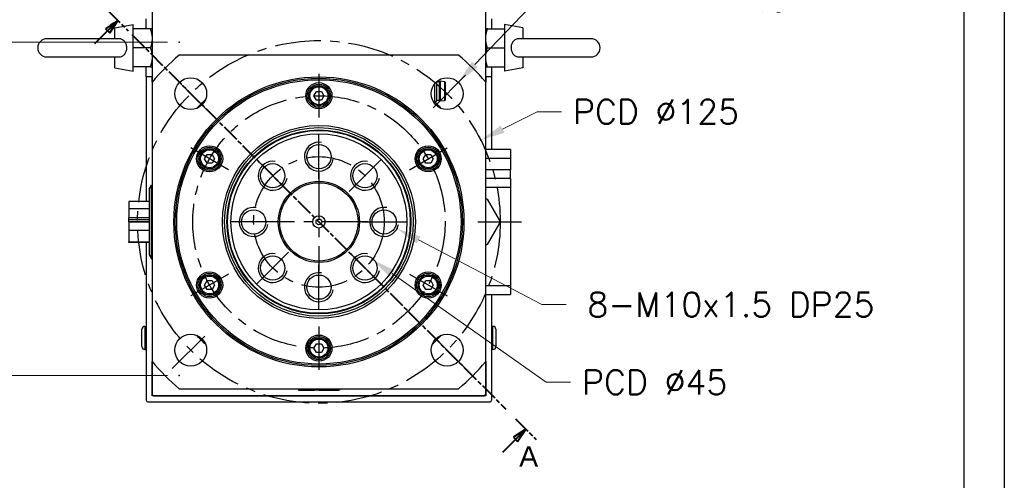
# Model space of a CAD drawing. Extents: x 26457 to 28142, y 10273 to 11461.
# Tile 6 of 18: x 27799 to 28139, y 10611 to 10770. Entities that reach past the tile are written whole.
import ezdxf

# ---------------------------------------------------------------- set-up
doc = ezdxf.new("R2010")
doc.units = 0
doc.header["$LTSCALE"] = 25.4
doc.linetypes.add('CENTER', pattern=[2, 1.25, -0.25, 0.25, -0.25])
doc.linetypes.add('CHAIN', pattern=[0.3543, 0.2362, -0.0295, 0.0591, -0.0295])
doc.layers.get('0').update_dxf_attribs({"linetype": 'CONTINUOUS'})
doc.layers.add('ATA-CENTER', color=133, linetype='CENTER')
doc.layers.add('ATA-DIM', color=252, linetype='CONTINUOUS', lineweight=25)
doc.layers.add('ATA-SECTION', color=3, linetype='CHAIN', lineweight=40)
doc.styles.get("Standard").update_dxf_attribs({"font": 'simplex.shx'})
doc.styles.add('주 문자 (ISO)', font='arial.ttf')
doc.dimstyles.new('ata_A1', dxfattribs={"dimtxt": 4.2, "dimasz": 4.2, "dimexe": 2, "dimexo": 2, "dimgap": 2, "dimtad": 0, "dimtih": 1, "dimtoh": 1, "dimdec": 6, "dimdsep": 46, "dimtxsty": 'Standard', "dimcen": 0, "dimclrd": 252, "dimclre": 252, "dimclrt": 4, "dimadec": 6, "dimazin": 2, "dimtfac": 1, "dimtdec": 6, "dimtofl": 0, "dimtmove": 0, "dimatfit": 3, "dimfxl": 0, "dimtolj": 1, "dimtzin": 0, "dimlwd": 0, "dimlwe": 0, "dimarcsym": 0})

# ---------------------------------------------------------------- blocks, each defined once
blk = doc.blocks.new('*D8254')
at = {"color": 0}
for p in [(27920.69, 10702.79), (27929.54, 10698.15)]:
    blk.add_point(p, dxfattribs=at)
at = {"layer": 'ATA-DIM', "color": 252, "lineweight": 0}
for p, q in [((27979.44, 10671.97), (27936.98, 10694.24)), ((27987.84, 10671.97), (27979.44, 10671.97))]:
    blk.add_line(p, q, dxfattribs=at)
at = {"layer": 'ATA-DIM', "color": 252}
blk.add_solid([(27937.63, 10695.48), (27936.33, 10693), (27929.54, 10698.15)], dxfattribs=at)
at = {"layer": 'ATA-DIM', "color": 4, "ltscale": 0.2, "insert": (28044.64, 10671.97), "char_height": 8.4, "attachment_point": 5}
blk.add_mtext('8-M10x1.5 DP25', dxfattribs=at)
blk = doc.blocks.new('*D8244')
at = {"color": 0}
for p in [(27884.23, 10713.44), (27921, 10687.5)]:
    blk.add_point(p, dxfattribs=at)
at = {"layer": 'ATA-DIM', "color": 252, "lineweight": 0}
for p, q in [((27980.95, 10645.22), (27927.87, 10682.66)), ((27989.35, 10645.22), (27980.95, 10645.22))]:
    blk.add_line(p, q, dxfattribs=at)
at = {"layer": 'ATA-DIM', "color": 252}
blk.add_solid([(27928.67, 10683.8), (27927.06, 10681.51), (27921, 10687.5)], dxfattribs=at)
at = {"layer": 'ATA-DIM', "color": 4, "ltscale": 0.2, "insert": (27993.35, 10649.42), "char_height": 8.4, "attachment_point": 1}
blk.add_mtext('\\A1;PCD %%c45', dxfattribs=at)
blk = doc.blocks.new('*D8243')
at = {"color": 0}
for p in [(27958.41, 10728.64), (27846.82, 10672.3)]:
    blk.add_point(p, dxfattribs=at)
at = {"layer": 'ATA-DIM', "color": 252, "lineweight": 0}
for p, q in [((27977.81, 10738.44), (27965.9, 10732.43)), ((27986.21, 10738.44), (27977.81, 10738.44))]:
    blk.add_line(p, q, dxfattribs=at)
at = {"layer": 'ATA-DIM', "color": 252}
blk.add_solid([(27965.27, 10733.68), (27966.53, 10731.18), (27958.41, 10728.64)], dxfattribs=at)
at = {"layer": 'ATA-DIM', "color": 4, "ltscale": 0.2, "insert": (27990.21, 10742.64), "char_height": 8.4, "attachment_point": 1}
blk.add_mtext('\\A1;PCD %%c125', dxfattribs=at)
blk = doc.blocks.new('*D8242')
at = {"color": 0}
for p in [(27854.46, 10762.47), (27758.44, 10647.47), (27854.46, 10647.47)]:
    blk.add_point(p, dxfattribs=at)
at = {"layer": 'ATA-DIM', "color": 252, "lineweight": 0}
for p, q in [((27850.46, 10762.47), (27754.44, 10762.47)), ((27758.44, 10754.07), (27758.44, 10713.55)), ((27758.44, 10655.87), (27758.44, 10696.39)), ((27850.46, 10647.47), (27754.44, 10647.47))]:
    blk.add_line(p, q, dxfattribs=at)
at = {"layer": 'ATA-DIM', "color": 252}
for points in [[(27759.84, 10754.07), (27757.04, 10754.07), (27758.44, 10762.47)], [(27757.04, 10655.87), (27759.84, 10655.87), (27758.44, 10647.47)]]:
    blk.add_solid(points, dxfattribs=at)
at = {"layer": 'ATA-DIM', "color": 4, "ltscale": 0.2, "insert": (27720.18, 10709.55), "char_height": 8.4, "attachment_point": 1}
blk.add_mtext('\\A1;SQUARE 115', dxfattribs=at)
blk = doc.blocks.new('*D8253')
at = {"color": 0}
for p in [(27950.6, 10748.64), (27943.01, 10740.68)]:
    blk.add_point(p, dxfattribs=at)
at = {"layer": 'ATA-DIM', "color": 252, "lineweight": 0}
for p, q in [((27977.83, 10777.2), (27956.4, 10754.72)), ((27986.25, 10777.2), (27977.83, 10777.2))]:
    blk.add_line(p, q, dxfattribs=at)
at = {"layer": 'ATA-DIM', "color": 252}
blk.add_solid([(27955.39, 10755.69), (27957.41, 10753.76), (27950.6, 10748.64)], dxfattribs=at)
at = {"layer": 'ATA-DIM', "color": 4, "ltscale": 0.2, "insert": (28028.43, 10777.2), "char_height": 8.4, "attachment_point": 5}
blk.add_mtext('4-%%c11 THRU', dxfattribs=at)
blk = doc.blocks.new('ata-Border-A1-002')
at = {"color": 253, "ltscale": 0.5}
blk.add_line((841, 594), (841, 0), dxfattribs=at)
blk.add_line((834, 585), (834, 9))

msp = doc.modelspace()

# ---------------------------------------------------------------- linework, layer by layer
for p, q in [((27845.1150085, 10879.9685835), (27845.1150085, 10748.6219842)), ((27960.1150085, 10748.6219842), (27960.1150085, 10879.9685835)), ((27843.1150085, 10766.9685835), (27843.1150085, 10770.4685835)), ((27962.1150085, 10770.4685835), (27962.1150085, 10766.9685835)), ((27832.3150085, 10767.3577235), (27838.6150085, 10768.4685835)), ((27832.3150085, 10763.6185835), (27832.3150085, 10767.3577235)), ((27838.6150085, 10752.4685835), (27838.6150085, 10768.4685835)), ((27844.5344519, 10766.9685835), (27838.6150085, 10766.9685835)), ((27960.6955651, 10766.9685835), (27966.6150085, 10766.9685835)), ((27972.9150085, 10767.3577235), (27966.6150085, 10768.4685835)), ((27966.6150085, 10768.4685835), (27966.6150085, 10752.4685835)), ((27972.9150085, 10767.3577235), (27972.9150085, 10763.6185835)), ((27833.4767565, 10763.6185835), (27808.8150085, 10763.6185835)), ((27996.4150085, 10763.6185835), (27971.7532606, 10763.6185835)), ((27844.5344519, 10760.4685835), (27838.6150085, 10760.4685835)), ((27960.6955651, 10760.4685835), (27966.6150085, 10760.4685835)), ((27808.8150085, 10757.3185835), (27833.4767565, 10757.3185835)), ((27832.3150085, 10753.5794435), (27832.3150085, 10757.3185835)), ((27950.7684092, 10757.9685835), (27854.4616078, 10757.9685835)), ((27971.7532606, 10757.3185835), (27996.4150085, 10757.3185835)), ((27972.9150085, 10757.3185835), (27972.9150085, 10753.5794435)), ((27832.3150085, 10753.5794435), (27838.6150085, 10752.4685835)), ((27844.5344519, 10753.9685835), (27838.6150085, 10753.9685835)), ((27843.1150085, 10750.4685835), (27843.1150085, 10753.9685835)), ((27960.6955651, 10753.9685835), (27966.6150085, 10753.9685835)), ((27962.1150085, 10753.9685835), (27962.1150085, 10750.4685835)), ((27972.9150085, 10753.5794435), (27966.6150085, 10752.4685835)), ((27843.1150085, 10750.4685835), (27843.1150085, 10707.5575407)), ((27845.1150085, 10750.4685835), (27843.1150085, 10750.4685835)), ((27845.1150085, 10748.6219842), (27845.1150085, 10750.4685835)), ((27960.1150085, 10750.4685835), (27960.1150085, 10748.6219842)), ((27962.1150085, 10750.4685835), (27960.1150085, 10750.4685835)), ((27962.1150085, 10750.4685835), (27962.1150085, 10725.4685835)), ((27845.1150085, 10748.6219842), (27845.1150085, 10652.3151828)), ((27942.5015085, 10748.0823985), (27942.5015085, 10741.5185835)), ((27943.1150085, 10748.737445), (27943.1150085, 10742.1320835)), ((27944.1150085, 10748.7685835), (27943.149648, 10748.7685835)), ((27944.1150085, 10748.7685835), (27944.3650085, 10748.9685835)), ((27944.1150085, 10748.7685835), (27944.1150085, 10742.2685835)), ((27945.9377247, 10748.7887892), (27944.3650085, 10748.9685835)), ((27944.3650085, 10748.9685835), (27944.3650085, 10742.0685835)), ((27945.9377247, 10748.7887892), (27945.9377247, 10742.2483777)), ((27946.1150085, 10748.5900835), (27946.1150085, 10742.4470835)), ((27960.1150085, 10652.3151828), (27960.1150085, 10748.6219842)), ((27900.8829577, 10743.9685835), (27901.7489831, 10745.4685835)), ((27901.7489831, 10742.4685835), (27900.8829577, 10743.9685835)), ((27901.7489831, 10745.4685835), (27903.4810339, 10745.4685835)), ((27903.4810339, 10745.4685835), (27904.3470593, 10743.9685835)), ((27904.3470593, 10743.9685835), (27903.4810339, 10742.4685835)), ((27903.4810339, 10742.4685835), (27901.7489831, 10742.4685835)), ((27941.9335193, 10742.1175835), (27943.1005085, 10742.1175835)), ((27942.5015085, 10741.5185835), (27942.2965145, 10741.5185835)), ((27943.1150085, 10742.1320835), (27942.5015085, 10741.5185835)), ((27944.1150085, 10742.2685835), (27943.1150085, 10742.2685835)), ((27944.1150085, 10742.2685835), (27944.3650085, 10742.0685835)), ((27945.9377247, 10742.2483777), (27944.3650085, 10742.0685835)), ((27863.2108526, 10722.2185835), (27864.076878, 10723.7185835)), ((27864.076878, 10723.7185835), (27865.8089289, 10723.7185835)), ((27865.8089289, 10723.7185835), (27866.6749543, 10722.2185835)), ((27938.5550628, 10722.2185835), (27939.4210882, 10723.7185835)), ((27939.4210882, 10723.7185835), (27941.153139, 10723.7185835)), ((27941.153139, 10723.7185835), (27942.0191644, 10722.2185835)), ((27968.6150085, 10725.4685835), (27960.1150085, 10725.4685835)), ((27960.1150085, 10722.4685835), (27968.6150085, 10722.4685835)), ((27968.6150085, 10725.4685835), (27968.6150085, 10722.4685835)), ((27968.6150085, 10722.4685835), (27968.6150085, 10718.4685835)), ((27864.076878, 10720.7185835), (27863.2108526, 10722.2185835)), ((27865.8089289, 10720.7185835), (27864.076878, 10720.7185835)), ((27866.6749543, 10722.2185835), (27865.8089289, 10720.7185835)), ((27939.4210882, 10720.7185835), (27938.5550628, 10722.2185835)), ((27941.153139, 10720.7185835), (27939.4210882, 10720.7185835)), ((27942.0191644, 10722.2185835), (27941.153139, 10720.7185835)), ((27968.6150085, 10718.4685835), (27960.1150085, 10718.4685835)), ((27968.6150085, 10715.4685835), (27968.6150085, 10718.4685835)), ((27844.1150085, 10711.7937725), (27844.908756, 10713.1685835)), ((27844.908756, 10713.1685835), (27845.1150085, 10713.1685835)), ((27844.908756, 10687.7685835), (27844.908756, 10713.1685835)), ((27968.6150085, 10715.4685835), (27960.1150085, 10715.4685835)), ((27960.1150085, 10712.4685835), (27968.6150085, 10712.4685835)), ((27968.6150085, 10715.4685835), (27968.6150085, 10712.4685835)), ((27968.6150085, 10712.4685835), (27968.6150085, 10678.4685835)), ((27844.1150085, 10711.7937725), (27844.1150085, 10689.1433945)), ((27837.1150085, 10707.5575407), (27837.1150085, 10704.9346699)), ((27844.1150085, 10707.5575407), (27837.1150085, 10707.5575407)), ((27960.6150085, 10708.2628121), (27964.8650085, 10700.9015962)), ((27837.1150085, 10704.9346699), (27837.1150085, 10702.0009635)), ((27844.1150085, 10704.9346699), (27837.1150085, 10704.9346699)), ((27837.1150085, 10702.0009635), (27844.1150085, 10702.0009635)), ((27837.1150085, 10701.3541917), (27837.1150085, 10702.0009635)), ((27837.1150085, 10701.1726417), (27837.1150085, 10701.3541917)), ((27837.1150085, 10701.3541917), (27844.1150085, 10701.3541917)), ((27837.1150085, 10700.52587), (27837.1150085, 10701.1726417)), ((27844.1150085, 10701.1726417), (27837.1150085, 10701.1726417)), ((27844.1150085, 10700.52587), (27837.1150085, 10700.52587)), ((27837.1150085, 10700.411297), (27837.1150085, 10697.4775906)), ((27844.1150085, 10700.411297), (27837.1150085, 10700.411297)), ((27843.1150085, 10700.52587), (27843.1150085, 10700.411297)), ((27964.8650085, 10700.0355707), (27960.6150085, 10692.6743549)), ((27844.1150085, 10697.4775906), (27837.1150085, 10697.4775906)), ((27837.1150085, 10697.4775906), (27837.1150085, 10693.5611763)), ((27837.1150085, 10693.3796263), (27837.1150085, 10693.5611763)), ((27837.1150085, 10693.5611763), (27844.1150085, 10693.5611763)), ((27844.1150085, 10693.3796263), (27837.1150085, 10693.3796263)), ((27843.1150085, 10693.3796263), (27843.1150085, 10638.9685835)), ((27844.1150085, 10689.1433945), (27844.908756, 10687.7685835)), ((27844.908756, 10687.7685835), (27845.1150085, 10687.7685835)), ((27863.2108526, 10678.7185835), (27864.076878, 10680.2185835)), ((27864.076878, 10677.2185835), (27863.2108526, 10678.7185835)), ((27864.076878, 10680.2185835), (27865.8089289, 10680.2185835)), ((27865.8089289, 10680.2185835), (27866.6749543, 10678.7185835)), ((27866.6749543, 10678.7185835), (27865.8089289, 10677.2185835)), ((27938.5550628, 10678.7185835), (27939.4210882, 10680.2185835)), ((27939.4210882, 10677.2185835), (27938.5550628, 10678.7185835)), ((27939.4210882, 10680.2185835), (27941.153139, 10680.2185835)), ((27941.153139, 10680.2185835), (27942.0191644, 10678.7185835)), ((27942.0191644, 10678.7185835), (27941.153139, 10677.2185835)), ((27968.6150085, 10678.4685835), (27960.1150085, 10678.4685835)), ((27968.6150085, 10678.4685835), (27968.6150085, 10675.4685835)), ((27865.8089289, 10677.2185835), (27864.076878, 10677.2185835)), ((27941.153139, 10677.2185835), (27939.4210882, 10677.2185835)), ((27960.1150085, 10675.4685835), (27968.6150085, 10675.4685835)), ((27962.1150085, 10675.4685835), (27962.1150085, 10638.9685835)), ((27841.6150085, 10657.4685835), (27841.6150085, 10663.4685835)), ((27842.6150085, 10664.4685835), (27843.1150085, 10664.4685835)), ((27842.6150085, 10664.4685835), (27842.6150085, 10656.4685835)), ((27962.6150085, 10664.4685835), (27962.1150085, 10664.4685835)), ((27962.6150085, 10656.4685835), (27962.6150085, 10664.4685835)), ((27963.6150085, 10663.4685835), (27963.6150085, 10657.4685835)), ((27900.8829577, 10656.9685835), (27901.7489831, 10658.4685835)), ((27901.7489831, 10658.4685835), (27903.4810339, 10658.4685835)), ((27903.4810339, 10658.4685835), (27904.3470593, 10656.9685835)), ((27842.6150085, 10656.4685835), (27843.1150085, 10656.4685835)), ((27901.7489831, 10655.4685835), (27900.8829577, 10656.9685835)), ((27903.4810339, 10655.4685835), (27901.7489831, 10655.4685835)), ((27904.3470593, 10656.9685835), (27903.4810339, 10655.4685835)), ((27962.6150085, 10656.4685835), (27962.1150085, 10656.4685835)), ((27845.1150085, 10640.4685835), (27845.1150085, 10652.3151828)), ((27845.1150085, 10652.3151828), (27845.1150085, 10640.9685835)), ((27960.1150085, 10652.3151828), (27960.1150085, 10640.4685835)), ((27960.1150085, 10640.9685835), (27960.1150085, 10652.3151828)), ((27845.6150085, 10640.4685835), (27845.1150085, 10640.9685835)), ((27854.4616078, 10642.9685835), (27950.7684092, 10642.9685835)), ((27895.5260513, 10642.9685835), (27895.5260513, 10642.4685835)), ((27895.5260513, 10642.4685835), (27898.148922, 10642.4685835)), ((27898.148922, 10642.9685835), (27898.148922, 10642.4685835)), ((27898.148922, 10642.4685835), (27901.0826285, 10642.4685835)), ((27901.0826285, 10642.4685835), (27901.0826285, 10642.9685835)), ((27901.7294003, 10642.4685835), (27901.0826285, 10642.4685835)), ((27901.7294003, 10642.4685835), (27901.7294003, 10642.9685835)), ((27901.9109502, 10642.4685835), (27901.7294003, 10642.4685835)), ((27901.9109502, 10642.9685835), (27901.9109502, 10642.4685835)), ((27902.557722, 10642.4685835), (27901.9109502, 10642.4685835)), ((27902.557722, 10642.9685835), (27902.557722, 10642.4685835)), ((27902.672295, 10642.9685835), (27902.672295, 10642.4685835)), ((27902.672295, 10642.4685835), (27905.6060014, 10642.4685835)), ((27905.6060014, 10642.9685835), (27905.6060014, 10642.4685835)), ((27905.6060014, 10642.4685835), (27909.5224157, 10642.4685835)), ((27909.5224157, 10642.4685835), (27909.5224157, 10642.9685835)), ((27909.7039657, 10642.4685835), (27909.5224157, 10642.4685835)), ((27909.7039657, 10642.9685835), (27909.7039657, 10642.4685835)), ((27960.1150085, 10640.9685835), (27959.6150085, 10640.4685835)), ((27843.6150085, 10638.4685835), (27961.6150085, 10638.4685835)), ((27960.1150085, 10640.4685835), (27845.1150085, 10640.4685835)), ((27845.6150085, 10640.4685835), (27959.6150085, 10640.4685835))]:
    msp.add_line(p, q)
for centre, radius in [((27902.6150085, 10700.4685835), 50), ((27858.4208347, 10744.6627573), 5.5), ((27902.6150085, 10700.4685835), 49.5), ((27946.8091823, 10744.6627573), 5.5), ((27902.6150085, 10700.4685835), 49), ((27902.6150085, 10743.9685835), 4.5), ((27902.6150085, 10743.9685835), 4), ((27902.6150085, 10743.9685835), 3.5), ((27902.6150085, 10743.9685835), 3.1), ((27902.6150085, 10700.4685835), 33.25), ((27902.6150085, 10700.4685835), 32.500379), ((27902.6150085, 10700.4685835), 31.7), ((27902.6150085, 10700.4685835), 31.5), ((27902.6150085, 10700.4685835), 30.3452995), ((27864.9429034, 10722.2185835), 4.5), ((27864.9429034, 10722.2185835), 4), ((27902.6150085, 10722.9685835), 4.188), ((27940.2871136, 10722.2185835), 4.5), ((27940.2871136, 10722.2185835), 4), ((27864.9429034, 10722.2185835), 3.5), ((27864.9429034, 10722.2185835), 3.1), ((27940.2871136, 10722.2185835), 3.5), ((27940.2871136, 10722.2185835), 3.1), ((27886.7051059, 10716.3784861), 4.188), ((27918.5249111, 10716.3784861), 4.188), ((27902.6150085, 10700.4685835), 14), ((27902.6150085, 10700.4685835), 13.5), ((27880.1150085, 10700.4685835), 4.188), ((27902.6150085, 10700.4685835), 2.125), ((27925.1150085, 10700.4685835), 4.188), ((27902.6150085, 10700.4685835), 1), ((27886.7051059, 10684.5586809), 4.188), ((27918.5249111, 10684.5586809), 4.188), ((27864.9429034, 10678.7185835), 4.5), ((27864.9429034, 10678.7185835), 4), ((27864.9429034, 10678.7185835), 3.5), ((27864.9429034, 10678.7185835), 3.1), ((27902.6150085, 10677.9685835), 4.188), ((27940.2871136, 10678.7185835), 4.5), ((27940.2871136, 10678.7185835), 4), ((27940.2871136, 10678.7185835), 3.5), ((27940.2871136, 10678.7185835), 3.1), ((27858.4208347, 10656.2744097), 5.5), ((27902.6150085, 10656.9685835), 4.5), ((27946.8091823, 10656.2744097), 5.5), ((27902.6150085, 10656.9685835), 4), ((27902.6150085, 10656.9685835), 3.5), ((27902.6150085, 10656.9685835), 3.1)]:
    msp.add_circle(centre, radius)
for centre, radius, start, end in [((27808.8150085, 10760.4685835), 3.15, 90, 270), ((27996.4150085, 10760.4685835), 3.15, 270, 90), ((27902.6150085, 10700.4685835), 75, 129.94450519, 140.05549481), ((27902.6150085, 10700.4685835), 75, 39.94450519, 50.05549481), ((27945.9150085, 10748.5900835), 0.2, 0, 83.478211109), ((27902.6150085, 10700.4685835), 57.5, 132.809946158, 137.190053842), ((27902.6150085, 10700.4685835), 57.5, 42.809946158, 45.819824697), ((27945.9150085, 10742.4470835), 0.2, 276.521788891, 0), ((27902.6150085, 10722.9685835), 5, 80, 350), ((27886.7051059, 10716.3784861), 5, 80, 350), ((27918.5249111, 10716.3784861), 5, 80, 350), ((27880.1150085, 10700.4685835), 5, 80, 350), ((27925.1150085, 10700.4685835), 5, 80, 350), ((27955.6150085, 10700.4685835), 4.625, 346.648815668, 13.351184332), ((27886.7051059, 10684.5586809), 5, 80, 350), ((27918.5249111, 10684.5586809), 5, 80, 350), ((27902.6150085, 10677.9685835), 5, 80, 350), ((27842.6150085, 10663.4685835), 1, 90, 180), ((27902.6150085, 10700.4685835), 57.5, 222.809946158, 227.190053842), ((27902.6150085, 10700.4685835), 57.5, 312.809946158, 317.190053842), ((27962.6150085, 10663.4685835), 1, 0, 90), ((27842.6150085, 10657.4685835), 1, 180, 270), ((27962.6150085, 10657.4685835), 1, 270, 0), ((27902.6150085, 10700.4685835), 75, 219.94450519, 230.05549481), ((27902.6150085, 10700.4685835), 75, 309.94450519, 320.05549481), ((27843.6150085, 10638.9685835), 0.5, 180, 270), ((27961.6150085, 10638.9685835), 0.5, 270, 0)]:
    msp.add_arc(centre, radius, start, end)
for points, weights in [([(27845.1150085, 10766.9685835), (27845.1150085, 10766.9685835), (27844.5344519, 10766.9685835)], [1, 1.04314139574, 1.01001874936]), ([(27844.5344519, 10766.9685835), (27845.1150085, 10765.2269137), (27845.1150085, 10763.7185835)], [1.01001874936, 1.04314139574, 1]), ([(27960.6955651, 10766.9685835), (27960.1150085, 10766.9685835), (27960.1150085, 10766.9685835)], [1.01001874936, 1.04314139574, 1]), ([(27960.1150085, 10763.7185835), (27960.1150085, 10765.2269137), (27960.6955651, 10766.9685835)], [1, 1.04314139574, 1.01001874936]), ([(27845.1150085, 10763.7185835), (27845.1150085, 10762.2102532), (27844.5344519, 10760.4685835)], [1, 1.04314139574, 1.01001874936]), ([(27960.6955651, 10760.4685835), (27960.1150085, 10762.2102532), (27960.1150085, 10763.7185835)], [1.01001874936, 1.04314139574, 1]), ([(27844.5344519, 10760.4685835), (27845.1150085, 10758.7269137), (27845.1150085, 10757.2185835)], [1.01001874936, 1.04314139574, 1]), ([(27960.1150085, 10757.2185835), (27960.1150085, 10758.7269137), (27960.6955651, 10760.4685835)], [1, 1.04314139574, 1.01001874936]), ([(27845.1150085, 10757.2185835), (27845.1150085, 10755.7102532), (27844.5344519, 10753.9685835)], [1, 1.04314139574, 1.01001874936]), ([(27960.6955651, 10753.9685835), (27960.1150085, 10755.7102532), (27960.1150085, 10757.2185835)], [1.01001874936, 1.04314139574, 1]), ([(27844.5344519, 10753.9685835), (27845.1150085, 10753.9685835), (27845.1150085, 10753.9685835)], [1.01001874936, 1.04314139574, 1]), ([(27960.1150085, 10753.9685835), (27960.1150085, 10753.9685835), (27960.6955651, 10753.9685835)], [1, 1.04314139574, 1.01001874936])]:
    msp.add_rational_spline(points, weights, degree=2)
for points, knots in [([(27833.4767521, 10757.3185716), (27833.5598593, 10757.3185751), (27833.6427282, 10757.32168), (27834.1000896, 10757.3567979), (27834.4541741, 10757.4510954), (27835.1197327, 10757.7834533), (27835.4156537, 10758.0234117), (27835.9028107, 10758.6196494), (27836.0882878, 10758.9709508), (27836.33237, 10759.7358885), (27836.389415, 10760.1416383), (27836.3718522, 10760.95998), (27836.2966061, 10761.3640602), (27836.0185735, 10762.1086565), (27835.820292, 10762.4430886), (27835.3227285, 10762.9930727), (27835.0329191, 10763.2082656), (27834.3660878, 10763.5156612), (27833.999328, 10763.5997226), (27833.5678456, 10763.6176526), (27833.5223119, 10763.6185907), (27833.4767492, 10763.6186005)], [-1.1220648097, -1.1220648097, -1.1220648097, -1.1220648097, -1.0965690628, -1.0965690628, -0.9807252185, -0.9807252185, -0.8586322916, -0.8586322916, -0.7353053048, -0.7353053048, -0.6127162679, -0.6127162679, -0.4893775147, -0.4893775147, -0.3679615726, -0.3679615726, -0.2521654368, -0.2521654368, -0.1335841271, -0.1335841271, -0.1196121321, -0.1196121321, -0.1196121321, -0.1196121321]), ([(27971.7532649, 10763.6185953), (27971.6701577, 10763.6185919), (27971.5872888, 10763.6154869), (27971.1299274, 10763.5803691), (27970.7758429, 10763.4860716), (27970.1102844, 10763.1537136), (27969.8143633, 10762.9137552), (27969.3272063, 10762.3175175), (27969.1417292, 10761.9662162), (27968.8976471, 10761.2012785), (27968.8406021, 10760.7955286), (27968.8581649, 10759.977187), (27968.9334109, 10759.5731068), (27969.2114435, 10758.8285104), (27969.409725, 10758.4940783), (27969.9072885, 10757.9440942), (27970.1970979, 10757.7289013), (27970.8639292, 10757.4215058), (27971.230689, 10757.3374443), (27971.6621715, 10757.3195143), (27971.7077051, 10757.3185763), (27971.7532678, 10757.3185664)], [-1.1220648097, -1.1220648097, -1.1220648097, -1.1220648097, -1.0965690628, -1.0965690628, -0.9807252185, -0.9807252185, -0.8586322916, -0.8586322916, -0.7353053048, -0.7353053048, -0.6127162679, -0.6127162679, -0.4893775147, -0.4893775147, -0.3679615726, -0.3679615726, -0.2521654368, -0.2521654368, -0.1335841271, -0.1335841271, -0.1196121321, -0.1196121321, -0.1196121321, -0.1196121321]), ([(27960.1150104, 10708.5514862), (27960.1574412, 10708.5269887), (27960.1992135, 10708.5028715), (27960.359308, 10708.4104409), (27960.4869652, 10708.3367379), (27960.6150085, 10708.2628121)], [0.541100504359, 0.541100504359, 0.541100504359, 0.541100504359, 0.55523231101, 0.55523231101, 0.596558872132, 0.596558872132, 0.596558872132, 0.596558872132]), ([(27964.8650085, 10700.9015962), (27964.8650085, 10700.7537445), (27964.8650085, 10700.6063387), (27964.8650085, 10700.3308283), (27964.8650085, 10700.1834224), (27964.8650085, 10700.0355708)], [0.513905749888, 0.513905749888, 0.513905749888, 0.513905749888, 0.55523231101, 0.55523231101, 0.596558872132, 0.596558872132, 0.596558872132, 0.596558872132]), ([(27960.6150085, 10692.6743549), (27960.4869652, 10692.600429), (27960.359308, 10692.5267261), (27960.1992135, 10692.4342955), (27960.1574412, 10692.4101782), (27960.1150104, 10692.3856808)], [0.513905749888, 0.513905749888, 0.513905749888, 0.513905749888, 0.55523231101, 0.55523231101, 0.569364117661, 0.569364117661, 0.569364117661, 0.569364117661])]:
    msp.add_open_spline(points, degree=3, knots=knots)
at = {"layer": 'ATA-CENTER', "ltscale": 0.5}
for p, q in [((27864.7847957, 10738.2987963), (27852.0568737, 10751.0267183)), ((27902.6150085, 10751.4685835), (27902.6150085, 10736.4685835)), ((27953.1731434, 10751.0267183), (27940.4452213, 10738.2987963)), ((27902.6150085, 10715.2805835), (27902.6150085, 10730.6565835)), ((27871.438094, 10718.4685835), (27858.4477129, 10725.9685835)), ((27933.791923, 10718.4685835), (27946.7823041, 10725.9685835)), ((27892.1413429, 10710.9422491), (27881.268869, 10721.814723)), ((27913.0886742, 10710.9422491), (27923.961148, 10721.814723)), ((27902.6150085, 10717.4685835), (27902.6150085, 10683.4685835)), ((27887.8030085, 10700.4685835), (27872.4270085, 10700.4685835)), ((27919.6150085, 10700.4685835), (27885.6150085, 10700.4685835)), ((27917.4270085, 10700.4685835), (27932.8030085, 10700.4685835)), ((27957.4062931, 10700.4685835), (27972.4062931, 10700.4685835)), ((27892.1413429, 10689.9949178), (27881.268869, 10679.122444)), ((27913.0886742, 10689.9949178), (27923.961148, 10679.122444)), ((27902.6150085, 10670.2805835), (27902.6150085, 10685.6565835)), ((27871.438094, 10682.4685835), (27858.4477129, 10674.9685835)), ((27933.791923, 10682.4685835), (27946.7823041, 10674.9685835)), ((27852.0568737, 10649.9104486), (27864.7847957, 10662.6383707)), ((27902.6150085, 10664.4685835), (27902.6150085, 10649.4685835)), ((27953.1731434, 10649.9104486), (27940.4452213, 10662.6383707))]:
    msp.add_line(p, q, dxfattribs=at)
for radius in [62.5, 43.5, 22.5]:
    msp.add_circle((27902.6150085, 10700.4685835), radius, dxfattribs=at)
at = {"layer": 'ATA-SECTION'}
for p, q in [((27829.7585061, 10773.4342439), (27836.8745541, 10766.3075342)), ((27833.3165301, 10769.870889), (27829.0717733, 10767.0456386)), ((27829.7783506, 10766.3380027), (27833.3165301, 10769.870889)), ((27830.4849278, 10765.6303668), (27833.3165301, 10769.870889)), ((27829.071772, 10767.0456367), (27830.4849266, 10765.6303649)), ((27825.3936294, 10761.9598412), (27829.7783506, 10766.3380027)), ((27838.1561408, 10765.0240273), (27967.0738763, 10635.9131396)), ((27970.3690457, 10632.6130331), (27977.4850937, 10625.4863235)), ((27973.9270697, 10629.0496783), (27969.6823129, 10626.2244279)), ((27970.3888902, 10625.516792), (27973.9270697, 10629.0496783)), ((27971.0954675, 10624.8091561), (27973.9270697, 10629.0496783)), ((27966.0041691, 10621.1386305), (27970.3888902, 10625.516792)), ((27969.6823129, 10626.2244279), (27971.0954675, 10624.8091561))]:
    msp.add_line(p, q, dxfattribs=at)
at = {"layer": 'ATA-SECTION', "flags": 128}
for points in [[(27830.4849273, 10765.6303642), (27833.3165294, 10769.8708914), (27829.0717727, 10767.0456408), (27830.4849273, 10765.6303642)], [(27971.0954633, 10624.8091549), (27973.9270654, 10629.0496868), (27969.6823087, 10626.2244267), (27971.0954633, 10624.8091549)]]:
    msp.add_lwpolyline(points, dxfattribs=at)
at = {"layer": 'ATA-SECTION'}
for points in [[(27830.4849273, 10765.6303642), (27833.3165294, 10769.8708914), (27829.0717727, 10767.0456408), (27830.4849273, 10765.6303642)], [(27971.0954633, 10624.8091549), (27973.9270654, 10629.0496868), (27969.6823087, 10626.2244267), (27971.0954633, 10624.8091549)]]:
    msp.add_solid(points, dxfattribs=at)

# ---------------------------------------------------------------- block references
at = {"xscale": 2, "yscale": 2, "zscale": 2}
msp.add_blockref('ata-Border-A1-002', (26456.8892096, 10273.1211661), dxfattribs=at)
msp.add_blockref('ata-Border-A1-002', (26456.8892096, 10273.1211661), dxfattribs=at)

# ---------------------------------------------------------------- texts
at = {"layer": 'ATA-SECTION', "insert": (27971.6576963, 10616.1319749), "char_height": 6.9999999, "attachment_point": 7, "style": '주 문자 (ISO)'}
msp.add_mtext('A', dxfattribs=at)

# ---------------------------------------------------------------- dimensions: what is measured, and where the dimension line sits
at = {"layer": 'ATA-DIM'}
for p1, p2, text, override, picture, middle in [((27943.0141279, 10740.6818577), (27950.6042368, 10748.6436569), '4-<> THRU', {"dimscale": 2, "dimtp": 0.1, "dimtm": 0.1, "dimtfac": 0.71, "dimtdec": 3, "dimtolj": 0, "dimtzin": 8}, '*D8253', (28028.4259097, 10777.1983849)), ((27846.8246154, 10672.2962204), (27958.4054016, 10728.6409465), 'PCD <>', {"dimscale": 2, "dimdec": 3, "dimtol": 0, "dimlim": 0, "dimtp": 0, "dimtm": 0, "dimtfac": 0.857143, "dimtdec": 2, "dimtolj": 1, "dimtzin": 0}, '*D8243', (28020.4063503, 10738.4378047)), ((27884.2283846, 10713.4370862), (27921.0016324, 10687.5000808), 'PCD <>', {"dimscale": 2, "dimdec": 3, "dimtol": 0, "dimlim": 0, "dimtp": 0, "dimtm": 0, "dimtfac": 0.857143, "dimtdec": 2, "dimtolj": 1, "dimtzin": 0}, '*D8244', (28020.3547013, 10645.218054)), ((27920.6873343, 10702.7914484), (27929.5426827, 10698.1457186), '8-M10x1.5 DP25', {"dimscale": 2, "dimtp": 0.1, "dimtm": 0.1, "dimtfac": 0.71, "dimtdec": 3, "dimtolj": 0, "dimtzin": 8}, '*D8254', (28044.6388744, 10671.9689703))]:
    dim = msp.add_diameter_dim_2p(p1=p1, p2=p2, text=text, dimstyle='ata_A1', override=override, dxfattribs=at)
    dim.commit()
    dim.dimension.update_dxf_attribs({"geometry": picture, "text_midpoint": middle, "dimtype": 163})
dim = msp.add_linear_dim(base=(27758.4440003, 10647.4685835), p1=(27854.4616078, 10762.4685835), p2=(27854.4616078, 10647.4685835), angle=90, text='SQUARE <>', dimstyle='ata_A1', override={"dimscale": 2, "dimdec": 3, "dimtfac": 0.857143, "dimtdec": 2}, dxfattribs=at)
dim.commit()
dim.dimension.update_dxf_attribs({"geometry": '*D8242', "text_midpoint": (27758.4440003, 10704.9685835), "dimtype": 160})

doc.saveas('drawing.dxf')
